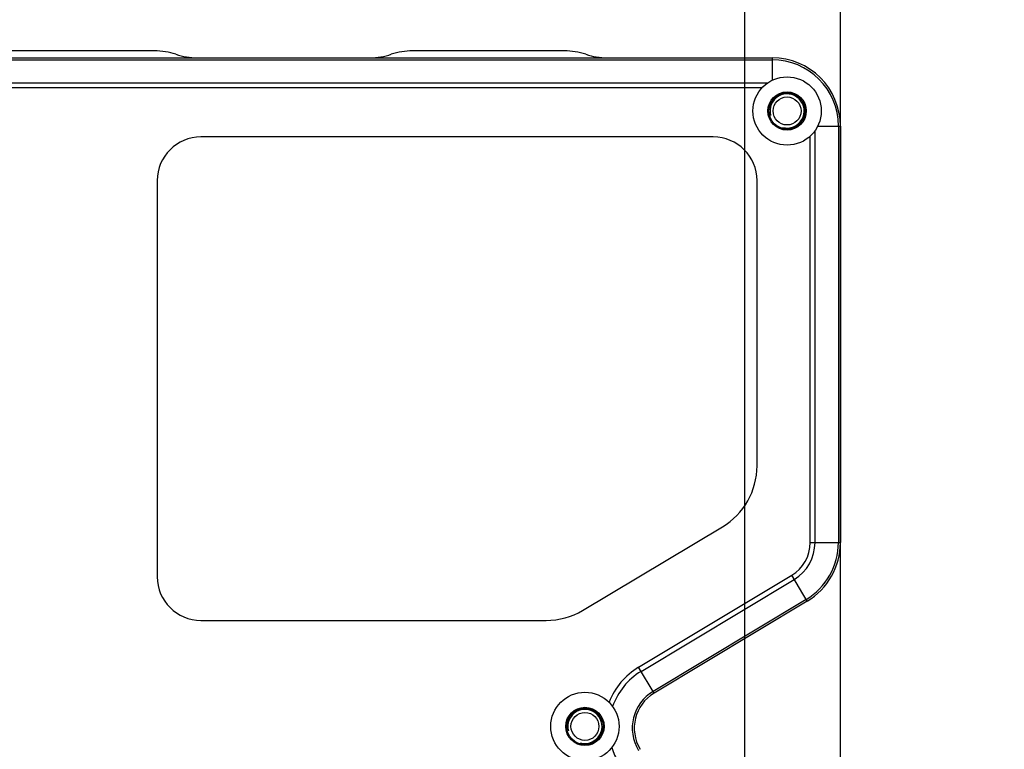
# Model space of a CAD drawing. Header units: millimetres. Extents: x 44 to 322, y 46 to 244.
# Tile 25 of 39: x 174 to 210, y 175 to 202. Entities that reach past the tile are written whole.
import ezdxf

# ---------------------------------------------------------------- set-up
doc = ezdxf.new("R2010")
doc.units = ezdxf.units.MM
doc.header["$LTSCALE"] = 23.1
doc.header["$PDMODE"] = 3
doc.header["$PDSIZE"] = 8
doc.layers.get('0').update_dxf_attribs({"linetype": 'CONTINUOUS'})
doc.layers.get('Defpoints').update_dxf_attribs({"linetype": 'CONTINUOUS'})
doc.layers.add('00_COMPONENTS', color=7, linetype='CONTINUOUS')
doc.layers.add('51__DRAFT_DIMS', color=7, linetype='CONTINUOUS')
doc.styles.get("Standard").update_dxf_attribs({"font": 'simfang.ttf'})
doc.dimstyles.new('DIMSTYLE_3', dxfattribs={"dimtxt": 3, "dimasz": 3, "dimexe": 2.5, "dimexo": 0.5, "dimgap": 0.75, "dimtad": 1, "dimlfac": 2, "dimdsep": 46, "dimtxsty": 'STANDARD', "dimblk": '_FILLED', "dimblk1": '_FILLED', "dimblk2": '_FILLED', "dimcen": 0.09, "dimclrt": 3, "dimazin": 2, "dimtp": 0.3, "dimtm": 0.3, "dimtfac": 1, "dimtofl": 0, "dimtmove": 0, "dimatfit": 3, "dimldrblk": '_FILLED', "dimfxl": 1, "dimtolj": 1, "dimarcsym": 0})
doc.dimstyles.new('DIMSTYLE_4', dxfattribs={"dimtxt": 3, "dimasz": 3, "dimexe": 2.5, "dimexo": 0.5, "dimgap": 0.75, "dimtad": 1, "dimlfac": 2, "dimdsep": 46, "dimtxsty": 'STANDARD', "dimblk": '_FILLED', "dimblk1": '_FILLED', "dimblk2": '_FILLED', "dimcen": 0.09, "dimclrt": 3, "dimazin": 2, "dimtp": 0.2, "dimtm": 0.2, "dimtfac": 1, "dimtofl": 0, "dimtmove": 0, "dimatfit": 3, "dimldrblk": '_FILLED', "dimfxl": 1, "dimtolj": 1, "dimarcsym": 0})

# ---------------------------------------------------------------- blocks, each defined once
blk = doc.blocks.new('_FILLED')
at = {"color": 0, "linetype": 'ByBlock'}
blk.add_solid([(0, 0), (-1, 0.167), (-1, -0.167)], dxfattribs=at)
blk = doc.blocks.new('*D4')
at = {"layer": '51__DRAFT_DIMS', "color": 0, "lineweight": -2}
for p, q in [((160.367, 197.552), (150.944, 197.552)), ((153.444, 194.552), (153.444, 157.552)), ((200.367, 154.552), (150.944, 154.552))]:
    blk.add_line(p, q, dxfattribs=at)
at = {"layer": 'Defpoints', "color": 0}
for p in [(160.867, 197.552), (153.444, 154.552), (200.867, 154.552)]:
    blk.add_point(p, dxfattribs=at)
at = {"layer": '51__DRAFT_DIMS', "color": 0, "linetype": 'ByBlock', "lineweight": -2, "xscale": 3, "yscale": 3, "zscale": 3}
for p, rotation in [((153.444, 197.552), 90), ((153.444, 154.552), 270)]:
    blk.add_blockref('_FILLED', p, dxfattribs=dict(at, rotation=rotation))
at = {"layer": '51__DRAFT_DIMS', "insert": (148.694, 176.008), "char_height": 3, "attachment_point": 2, "rotation": 90, "line_spacing_factor": 0.9}
blk.add_mtext('\\A1;86', dxfattribs=at)
blk = doc.blocks.new('*D5')
at = {"layer": '51__DRAFT_DIMS', "color": 0, "lineweight": -2}
for p, q in [((160.867, 198.052), (160.867, 210.195)), ((200.867, 155.052), (200.867, 210.195)), ((163.867, 207.695), (197.867, 207.695))]:
    blk.add_line(p, q, dxfattribs=at)
at = {"layer": 'Defpoints', "color": 0}
for p in [(200.867, 207.695), (160.867, 197.552), (200.867, 154.552)]:
    blk.add_point(p, dxfattribs=at)
at = {"layer": '51__DRAFT_DIMS', "color": 0, "linetype": 'ByBlock', "lineweight": -2, "xscale": 3, "yscale": 3, "zscale": 3, "rotation": 180}
blk.add_blockref('_FILLED', (160.867, 207.695), dxfattribs=at)
at = {"layer": '51__DRAFT_DIMS', "color": 0, "linetype": 'ByBlock', "lineweight": -2, "xscale": 3, "yscale": 3, "zscale": 3}
blk.add_blockref('_FILLED', (200.867, 207.695), dxfattribs=at)
at = {"layer": '51__DRAFT_DIMS', "insert": (180.823, 212.445), "char_height": 3, "attachment_point": 2, "line_spacing_factor": 0.9}
blk.add_mtext('\\A1;80', dxfattribs=at)
blk = doc.blocks.new('*D6')
at = {"layer": '51__DRAFT_DIMS', "color": 0, "lineweight": -2}
for p, q in [((157.867, 191.58), (157.867, 216.758)), ((204.367, 198.302), (204.367, 216.758)), ((160.867, 214.258), (201.367, 214.258))]:
    blk.add_line(p, q, dxfattribs=at)
at = {"layer": 'Defpoints', "color": 0}
for p in [(204.367, 214.258), (204.367, 197.802), (157.867, 191.08)]:
    blk.add_point(p, dxfattribs=at)
at = {"layer": '51__DRAFT_DIMS', "color": 0, "linetype": 'ByBlock', "lineweight": -2, "xscale": 3, "yscale": 3, "zscale": 3, "rotation": 180}
blk.add_blockref('_FILLED', (157.867, 214.258), dxfattribs=at)
at = {"layer": '51__DRAFT_DIMS', "color": 0, "linetype": 'ByBlock', "lineweight": -2, "xscale": 3, "yscale": 3, "zscale": 3}
blk.add_blockref('_FILLED', (204.367, 214.258), dxfattribs=at)
at = {"layer": '51__DRAFT_DIMS', "insert": (181.044, 219.008), "char_height": 3, "attachment_point": 2, "line_spacing_factor": 0.9}
blk.add_mtext('\\A1;93', dxfattribs=at)
blk = doc.blocks.new('*D7')
at = {"layer": '51__DRAFT_DIMS', "color": 0, "lineweight": -2}
for p, q in [((200.867, 155.052), (200.867, 205.225)), ((204.367, 157.802), (204.367, 205.225)), ((197.867, 202.725), (191.704, 202.725)), ((207.367, 202.725), (210.367, 202.725))]:
    blk.add_line(p, q, dxfattribs=at)
at = {"layer": 'Defpoints', "color": 0}
for p in [(200.867, 202.725), (204.367, 157.302), (200.867, 154.552)]:
    blk.add_point(p, dxfattribs=at)
at = {"layer": '51__DRAFT_DIMS', "color": 0, "linetype": 'ByBlock', "lineweight": -2, "xscale": 3, "yscale": 3, "zscale": 3}
blk.add_blockref('_FILLED', (200.867, 202.725), dxfattribs=at)
at = {"layer": '51__DRAFT_DIMS', "color": 0, "linetype": 'ByBlock', "lineweight": -2, "xscale": 3, "yscale": 3, "zscale": 3, "rotation": 180}
blk.add_blockref('_FILLED', (204.367, 202.725), dxfattribs=at)
at = {"layer": '51__DRAFT_DIMS', "insert": (194.117, 207.475), "char_height": 3, "attachment_point": 3, "line_spacing_factor": 0.9}
blk.add_mtext('\\A1;7', dxfattribs=at)

msp = doc.modelspace()

# ---------------------------------------------------------------- linework, layer by layer
at = {"layer": '00_COMPONENTS'}
for p, q in [((179.2708, 200.5517), (173.7139, 200.5517)), ((194.2708, 200.5517), (188.7139, 200.5517)), ((160.6174, 200.3017), (201.8674, 200.3017)), ((163.6674, 200.2285), (201.8674, 200.2285)), ((201.8674, 200.3017), (201.8674, 199.4742)), ((201.6994, 199.3749), (163.6674, 199.3749)), ((201.4976, 199.1982), (163.6674, 199.1982)), ((203.4406, 182.5495), (203.4406, 197.6337)), ((203.5398, 197.8017), (204.3674, 197.8017)), ((204.2941, 197.8017), (204.2941, 182.5495)), ((204.3674, 197.8017), (204.3674, 182.5495)), ((199.7174, 197.4017), (180.9674, 197.4017)), ((203.2638, 182.5495), (203.2638, 197.4319)), ((179.3674, 195.8017), (179.3674, 181.3017)), ((201.3174, 185.3574), (201.3174, 195.8017)), ((194.9331, 180.0694), (200.0503, 183.1251)), ((203.2638, 182.5495), (204.3674, 182.5495)), ((196.9846, 177.9865), (202.5866, 181.3525)), ((203.1549, 180.4066), (202.5866, 181.3525)), ((197.0756, 177.835), (202.6776, 181.201)), ((203.1172, 180.4694), (197.5152, 177.1033)), ((203.1549, 180.4066), (197.553, 177.0406)), ((180.9674, 179.7017), (193.6001, 179.7017)), ((197.553, 177.0406), (196.9846, 177.9865))]:
    msp.add_line(p, q, dxfattribs=at)
for centre, radius in [((202.4174, 198.3517), 1.25), ((202.4174, 198.3517), 0.7), ((202.4174, 198.3517), 0.6625), ((202.4174, 198.3517), 0.5125), ((195.0205, 175.8203), 1.25), ((195.0205, 175.8203), 0.7), ((195.0205, 175.8203), 0.6625), ((195.0205, 175.8203), 0.5125)]:
    msp.add_circle(centre, radius, dxfattribs=at)
for centre, radius, start, end in [((179.2708, 198.0517), 2.5, 71.80513, 90), ((180.8321, 202.8017), 2.5, 251.80513, 270), ((187.1526, 202.8017), 2.5, 270, 288.19487), ((188.7139, 198.0517), 2.5, 90, 108.19487), ((194.2708, 198.0517), 2.5, 71.80513, 90), ((195.8321, 202.8017), 2.5, 251.80513, 270), ((201.8674, 197.8017), 2.5, 0, 90), ((201.8674, 197.8017), 2.4268, 0, 90), ((202.4174, 198.3517), 0.625, 255, 195), ((180.9674, 195.8017), 1.6, 90, 180), ((199.7174, 195.8017), 1.6, 0, 90), ((198.7174, 185.3574), 2.6, 300.84324, 360), ((201.8674, 182.5495), 1.3964, 301, 360), ((201.8674, 182.5495), 1.5732, 301, 360), ((201.8674, 182.5495), 2.4268, 301, 360), ((201.8674, 182.5495), 2.5, 301, 360), ((180.9674, 181.3017), 1.6, 180, 270), ((193.6001, 182.3017), 2.6, 270, 300.84324), ((198.3255, 175.7548), 2.6036, 121, 158.56136), ((198.3255, 175.7548), 2.4268, 121, 160.81005), ((198.3255, 175.7548), 1.5732, 121, 211), ((198.3255, 175.7548), 1.5, 121, 211), ((195.0205, 175.8203), 0.625, 255, 195), ((198.3255, 175.7548), 2.4268, 196.92105, 211)]:
    msp.add_arc(centre, radius, start, end, dxfattribs=at)

# ---------------------------------------------------------------- dimensions: what is measured, and where the dimension line sits
at = {"layer": '51__DRAFT_DIMS', "color": 8}
for base, p1, p2, picture, middle in [((204.3674, 214.258), (157.8674, 191.0802), (204.3674, 197.8017), '*D6', (181.0441, 214.258)), ((200.8674, 207.6945), (160.8674, 197.5517), (200.8674, 154.5517), '*D5', (180.8234, 207.6945))]:
    dim = msp.add_linear_dim(base=base, p1=p1, p2=p2, dimstyle='DIMSTYLE_3', override={"dimclrt": 256}, dxfattribs=at)
    dim.commit()
    dim.dimension.update_dxf_attribs({"geometry": picture, "text_midpoint": middle, "dimtype": 160})
for base, p1, angle, dimstyle, picture, middle in [((200.8674, 202.7249), (204.3674, 157.3017), 180, 'DIMSTYLE_4', '*D7', (193.2859, 202.7249)), ((153.4435, 154.5517), (160.8674, 197.5517), 270, 'DIMSTYLE_3', '*D4', (153.4435, 176.0078))]:
    dim = msp.add_linear_dim(base=base, p1=p1, p2=(200.8674, 154.5517), angle=angle, dimstyle=dimstyle, override={"dimclrt": 256}, dxfattribs=at)
    dim.commit()
    dim.dimension.update_dxf_attribs({"geometry": picture, "text_midpoint": middle, "dimtype": 160})

doc.saveas('drawing.dxf')
